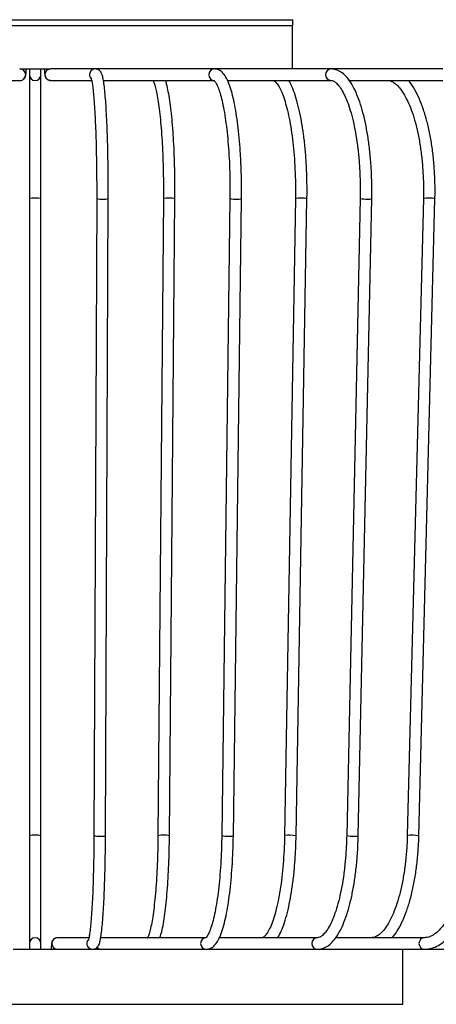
# Model space of a CAD drawing. Header units: millimetres. Extents: x 70.7 to 124.4, y 161.4 to 240.5.
# Tile 4 of 6: x 105.2 to 112.3, y 167.7 to 184.7. Entities that reach past the tile are written whole.
import ezdxf

# ---------------------------------------------------------------- set-up
doc = ezdxf.new("R2010")
doc.units = ezdxf.units.MM

msp = doc.modelspace()

# ---------------------------------------------------------------- linework, layer by layer
at = {"color": 7, "linetype": 'Continuous', "lineweight": 25}
for p, q in [((100.9699, 184.7182), (109.8699, 184.7182)), ((109.8699, 184.6182), (109.8699, 184.7182)), ((100.9699, 184.6182), (109.8699, 184.6182)), ((109.8649, 183.8682), (109.8649, 184.6182)), ((105.1552, 183.8682), (105.6877, 183.8682)), ((105.3184, 183.8682), (105.3184, 183.7682)), ((105.5184, 183.7682), (105.5184, 183.8682)), ((106.4587, 183.8682), (105.6951, 183.8682)), ((108.5173, 183.8682), (106.4587, 183.8682)), ((110.529, 183.8682), (108.5173, 183.8682)), ((112.4632, 183.8682), (110.529, 183.8682)), ((104.4483, 183.6682), (105.1553, 183.6682)), ((105.3184, 183.7682), (105.3184, 181.6287)), ((105.5184, 181.6287), (105.5184, 183.7682)), ((105.6877, 183.6682), (105.6852, 183.6682)), ((105.6877, 183.6682), (106.3949, 183.6682)), ((106.5982, 183.6682), (108.5173, 183.6682)), ((108.7416, 183.6682), (110.529, 183.6682)), ((110.8434, 183.6682), (112.4632, 183.6682)), ((105.3184, 181.6287), (105.3184, 170.6287)), ((105.5184, 170.6287), (105.5184, 181.6287)), ((106.4815, 181.6291), (106.4341, 170.6291)), ((106.6341, 170.6282), (106.6815, 181.6282)), ((107.634, 181.6295), (107.5395, 170.6295)), ((107.7395, 170.6278), (107.834, 181.6278)), ((108.7839, 181.6299), (108.6426, 170.6299)), ((108.8426, 170.6274), (108.9839, 181.6274)), ((109.9146, 181.6304), (109.727, 170.6304)), ((109.927, 170.627), (110.1146, 181.627)), ((111.0338, 181.6308), (110.8007, 170.6308)), ((111.0006, 170.6265), (111.2338, 181.6265)), ((112.1255, 181.6312), (111.8477, 170.6312)), ((112.0476, 170.6261), (112.3255, 181.6261)), ((105.3184, 170.6287), (105.3184, 168.7682)), ((105.5184, 168.7682), (105.5184, 170.6287)), ((106.3474, 168.8682), (105.8059, 168.8682)), ((106.5688, 168.8682), (106.5477, 168.8659)), ((106.5688, 168.8682), (106.5507, 168.8682)), ((108.376, 168.8682), (106.5688, 168.8682)), ((110.2958, 168.8682), (108.6014, 168.8682)), ((112.1417, 168.8682), (110.6126, 168.8682)), ((105.0371, 168.6682), (105.8059, 168.6682)), ((105.3184, 168.7682), (105.3184, 168.6682)), ((105.5184, 168.6682), (105.5184, 168.7682)), ((105.8124, 168.6682), (106.4113, 168.6682)), ((106.4113, 168.6682), (106.5883, 168.6682)), ((106.5883, 168.6682), (108.376, 168.6682)), ((108.376, 168.6682), (110.2958, 168.6682)), ((110.2958, 168.6682), (112.1417, 168.6682)), ((111.7699, 167.7182), (111.7699, 168.6682)), ((112.1417, 168.6682), (113.8858, 168.6682)), ((99.0699, 167.7182), (111.7699, 167.7182))]:
    msp.add_line(p, q, dxfattribs=at)
for centre, radius, start, end in [((105.1551, 183.7682), 0.1, 270.08753, 89.91247), ((105.6878, 183.7682), 0.1, 90.08888, 268.48126), ((106.4588, 183.7682), 0.1, 90.09557, 223.62893), ((108.5187, 183.7682), 0.1, 90.79213, 269.17262), ((110.5329, 183.7682), 0.1001, 92.22288, 267.74977), ((105.4184, 183.7682), 0.1, 180, 0), ((105.4184, 181.0546), 0.5827, 80.11756, 99.88244), ((106.5587, 181.9706), 0.3501, 257.26206, 274.7423), ((106.6124, 181.9419), 0.3212, 265.56898, 282.41349), ((107.7297, 181.1306), 0.5081, 78.14739, 100.85051), ((108.8735, 182.0603), 0.4396, 258.24516, 273.75267), ((108.9264, 181.8642), 0.2437, 264.31647, 283.65529), ((110.0057, 181.1116), 0.5267, 78.0676, 99.95503), ((111.1364, 182.1621), 0.5411, 259.06921, 272.92552), ((111.1869, 181.7972), 0.177, 262.58944, 285.37242), ((112.2119, 181.0929), 0.5452, 77.97472, 99.11331), ((105.4184, 170.1499), 0.4891, 78.20251, 101.79749), ((106.5114, 170.9716), 0.3511, 257.29315, 274.72396), ((106.5651, 170.9422), 0.3215, 265.57449, 282.40363), ((107.6352, 170.1312), 0.5074, 78.13705, 100.86879), ((108.7322, 171.0618), 0.441, 258.27842, 273.73452), ((108.785, 170.8641), 0.2436, 264.31482, 283.65798), ((109.8181, 170.1126), 0.5257, 78.05159, 99.98236), ((110.9033, 171.1638), 0.5428, 259.09888, 272.91056), ((110.9537, 170.797), 0.1768, 262.57859, 285.38846), ((111.934, 170.0931), 0.5449, 77.97125, 99.11897), ((105.4184, 168.7682), 0.1, 0, 180), ((105.806, 168.7682), 0.1, 90.08753, 269.91247), ((106.4115, 168.7682), 0.1, 136.32107, 269.90443), ((108.3773, 168.7682), 0.1, 90.82619, 269.20788), ((110.2997, 168.7682), 0.1001, 92.25003, 267.77712), ((112.1495, 168.7682), 0.1003, 95.06817, 265.54541), ((106.5691, 168.766), 0.0979, 218.35293, 269.82612)]:
    msp.add_arc(centre, radius, start, end, dxfattribs=at)
for points, knots in [([(105.1553, 183.6682), (105.1681, 183.6696), (105.191, 183.6721), (105.2182, 183.6887), (105.236, 183.707), (105.247, 183.7253), (105.2531, 183.7413), (105.2571, 183.7568), (105.2609, 183.781), (105.264, 183.8149), (105.2653, 183.8542), (105.2657, 183.8682)], [0, 0, 0, 0, 0.118585, 0.2113654, 0.2902082, 0.3592905, 0.4202239, 0.4846972, 0.5967299, 0.8565482, 1, 1, 1, 1]), ([(105.5771, 183.8682), (105.5772, 183.863), (105.578, 183.8321), (105.5812, 183.7913), (105.5843, 183.7616), (105.5919, 183.7338), (105.6043, 183.7099), (105.6249, 183.688), (105.6539, 183.6714), (105.6765, 183.6692), (105.6877, 183.6682)], [0, 0, 0, 0, 0.0502076, 0.3033505, 0.5258248, 0.6157851, 0.6979792, 0.7910122, 0.8973236, 1, 1, 1, 1]), ([(106.6815, 181.6282), (106.6816, 181.6723), (106.682, 181.8003), (106.6812, 182.0128), (106.6783, 182.2612), (106.6736, 182.5021), (106.667, 182.7315), (106.6587, 182.946), (106.6487, 183.1422), (106.6373, 183.3173), (106.6246, 183.4689), (106.6105, 183.5951), (106.595, 183.6954), (106.5786, 183.7622), (106.5619, 183.8056), (106.5303, 183.8457), (106.4898, 183.8665), (106.4648, 183.8679), (106.4587, 183.8682)], [0, 0, 0, 0, 0.0397174, 0.115324, 0.1909701, 0.2666294, 0.3423153, 0.4180465, 0.4938511, 0.5697773, 0.6459154, 0.7224574, 0.7998868, 0.8798144, 0.9359584, 0.9658443, 0.9916474, 1, 1, 1, 1]), ([(108.9839, 181.6274), (108.9843, 181.6717), (108.9855, 181.8005), (108.983, 182.0143), (108.9744, 182.2643), (108.9601, 182.5068), (108.9403, 182.7382), (108.9152, 182.9549), (108.8852, 183.154), (108.8504, 183.3327), (108.811, 183.489), (108.7667, 183.6214), (108.7158, 183.7305), (108.6613, 183.8047), (108.5945, 183.8569), (108.5432, 183.8644), (108.5173, 183.8682)], [0, 0, 0, 0, 0.039792, 0.1155303, 0.191315, 0.2671362, 0.3430312, 0.4190491, 0.4952635, 0.5717938, 0.6488514, 0.7268447, 0.80663, 0.8899456, 0.9444742, 1, 1, 1, 1]), ([(111.2338, 181.6265), (111.2345, 181.6712), (111.2364, 181.8006), (111.2323, 182.0156), (111.2181, 182.267), (111.1944, 182.5111), (111.1615, 182.7441), (111.1197, 182.9627), (111.0696, 183.164), (111.0115, 183.3451), (110.9454, 183.504), (110.8712, 183.6386), (110.7911, 183.743), (110.7063, 183.8155), (110.619, 183.8599), (110.5582, 183.8655), (110.529, 183.8682)], [0, 0, 0, 0, 0.0397995, 0.1155118, 0.1912757, 0.2670922, 0.3430116, 0.419098, 0.4954397, 0.5721655, 0.6494678, 0.7276195, 0.8068862, 0.8770948, 0.9410158, 1, 1, 1, 1]), ([(106.3846, 183.7077), (106.3849, 183.7069), (106.3858, 183.7049), (106.3939, 183.6771), (106.4041, 183.6229), (106.4163, 183.5349), (106.4286, 183.415), (106.4405, 183.2659), (106.4513, 183.0914), (106.4607, 182.895), (106.4686, 182.6801), (106.4747, 182.4504), (106.4791, 182.2096), (106.4815, 181.9617), (106.482, 181.7669), (106.4816, 181.6563), (106.4815, 181.6291)], [0, 0, 0, 0, 0.0327014, 0.0855623, 0.1521511, 0.2277928, 0.3077951, 0.3896589, 0.4723455, 0.5554308, 0.6387276, 0.7221444, 0.8056318, 0.8891606, 0.9727115, 1, 1, 1, 1]), ([(107.4599, 183.6607), (107.4637, 183.6526), (107.4735, 183.6319), (107.4938, 183.5676), (107.5171, 183.4693), (107.5407, 183.339), (107.5629, 183.1809), (107.583, 182.9982), (107.6003, 182.7947), (107.6143, 182.5739), (107.625, 182.3398), (107.6319, 182.0963), (107.6351, 181.8578), (107.6344, 181.7021), (107.634, 181.6295)], [0, 0, 0, 0, 0.0476148, 0.1230352, 0.2053983, 0.2916797, 0.3799813, 0.4693278, 0.5592406, 0.6494764, 0.7399039, 0.8304463, 0.9210549, 1, 1, 1, 1]), ([(107.834, 181.6278), (107.8343, 181.672), (107.8351, 181.8004), (107.8334, 182.0135), (107.8277, 182.2628), (107.8182, 182.5045), (107.805, 182.7349), (107.7883, 182.9506), (107.7683, 183.1482), (107.7453, 183.3255), (107.7192, 183.4787), (107.6946, 183.5942), (107.6767, 183.6477), (107.6699, 183.6682)], [0, 0, 0, 0, 0.0514264, 0.149319, 0.2472674, 0.3452488, 0.4432971, 0.5414583, 0.6398019, 0.7384442, 0.8376004, 0.9377147, 1, 1, 1, 1]), ([(108.5088, 183.6687), (108.5087, 183.6688), (108.5085, 183.6691), (108.5318, 183.6443), (108.5618, 183.5892), (108.5959, 183.5044), (108.6307, 183.3891), (108.6644, 183.2448), (108.6956, 183.0742), (108.723, 182.8809), (108.7461, 182.6685), (108.7642, 182.4409), (108.777, 182.2019), (108.7841, 181.9556), (108.7853, 181.7637), (108.7842, 181.6554), (108.7839, 181.6299)], [0, 0, 0, 0, 0.0406977, 0.1079691, 0.1759617, 0.2486117, 0.3250445, 0.4038745, 0.484108, 0.5651554, 0.6466848, 0.7285066, 0.8105081, 0.8926175, 0.9747849, 1, 1, 1, 1]), ([(109.5279, 183.6682), (109.5297, 183.6681), (109.5343, 183.6678), (109.5523, 183.6604), (109.589, 183.6261), (109.6326, 183.5624), (109.679, 183.4681), (109.7249, 183.345), (109.7685, 183.1943), (109.8083, 183.0184), (109.8431, 182.8207), (109.8718, 182.6049), (109.8938, 182.3747), (109.9086, 182.1341), (109.9166, 181.8844), (109.9153, 181.716), (109.9146, 181.6304)], [0, 0, 0, 0, 0.0398163, 0.1074927, 0.1734264, 0.2431845, 0.3138636, 0.3865994, 0.4609624, 0.5364139, 0.6125601, 0.6891465, 0.7660127, 0.8430549, 0.9202026, 1, 1, 1, 1]), ([(110.1146, 181.627), (110.1151, 181.6714), (110.1167, 181.8006), (110.1133, 182.0149), (110.102, 182.2657), (110.0829, 182.509), (110.0565, 182.7412), (110.0231, 182.959), (109.9829, 183.1592), (109.9365, 183.3396), (109.8832, 183.4961), (109.8374, 183.6063), (109.8058, 183.6545), (109.7969, 183.6682)], [0, 0, 0, 0, 0.052477, 0.152339, 0.2522658, 0.3522531, 0.4523604, 0.5526655, 0.6532808, 0.7543811, 0.8562549, 0.9593972, 1, 1, 1, 1]), ([(110.529, 183.6682), (110.5351, 183.6678), (110.5523, 183.6667), (110.5862, 183.653), (110.638, 183.6115), (110.6951, 183.5405), (110.754, 183.4387), (110.8109, 183.3092), (110.8641, 183.1532), (110.9122, 182.9731), (110.9536, 182.7721), (110.9874, 182.5536), (111.0129, 182.3216), (111.0293, 182.0801), (111.0365, 181.8481), (111.0346, 181.6982), (111.0338, 181.6308)], [0, 0, 0, 0, 0.0396692, 0.1127041, 0.1818363, 0.2552113, 0.3281475, 0.4019312, 0.4767884, 0.5524929, 0.6287949, 0.7055018, 0.7824773, 0.8596258, 0.9368775, 1, 1, 1, 1]), ([(111.5048, 183.6682), (111.5146, 183.6676), (111.5432, 183.6661), (111.5931, 183.6481), (111.6606, 183.6008), (111.7313, 183.5243), (111.8027, 183.4168), (111.8705, 183.2825), (111.9332, 183.1226), (111.9892, 182.9394), (112.0371, 182.736), (112.0758, 182.5158), (112.1044, 182.2826), (112.1222, 182.0406), (112.1286, 181.8218), (112.1264, 181.6854), (112.1255, 181.6312)], [0, 0, 0, 0, 0.0396333, 0.1159978, 0.1874514, 0.263392, 0.3380311, 0.4127882, 0.4881496, 0.5641271, 0.6405941, 0.7174179, 0.7944893, 0.871724, 0.9490556, 1, 1, 1, 1]), ([(112.3255, 181.6261), (112.3263, 181.6709), (112.3286, 181.8007), (112.3236, 182.0162), (112.3068, 182.2682), (112.2784, 182.5129), (112.2391, 182.7467), (112.1892, 182.9661), (112.1293, 183.168), (112.0599, 183.3503), (111.9805, 183.508), (111.9156, 183.6146), (111.8737, 183.6587), (111.8647, 183.6682)], [0, 0, 0, 0, 0.0531796, 0.1542964, 0.2554848, 0.3567493, 0.4581595, 0.5598011, 0.6617857, 0.7642625, 0.8674231, 0.9714617, 1, 1, 1, 1]), ([(106.4341, 170.6291), (106.4339, 170.5854), (106.4332, 170.4585), (106.4306, 170.2514), (106.4256, 170.0134), (106.4189, 169.7876), (106.4105, 169.5775), (106.4006, 169.3867), (106.3894, 169.2183), (106.3769, 169.0753), (106.364, 168.9609), (106.3509, 168.881), (106.3424, 168.8408), (106.3351, 168.8248), (106.337, 168.828), (106.3371, 168.8282)], [0, 0, 0, 0, 0.0483624, 0.1404173, 0.2324946, 0.3245309, 0.4165, 0.50836, 0.6000384, 0.691396, 0.7821354, 0.8715293, 0.9437657, 0.9968368, 1, 1, 1, 1]), ([(106.4113, 168.6682), (106.4319, 168.6721), (106.4701, 168.6795), (106.5004, 168.7118), (106.5176, 168.7397), (106.5326, 168.7788), (106.5468, 168.8377), (106.5622, 168.9343), (106.5765, 169.0597), (106.5896, 169.2133), (106.6011, 169.3892), (106.6111, 169.5857), (106.6195, 169.8003), (106.6261, 170.0297), (106.6309, 170.2705), (106.6333, 170.472), (106.6339, 170.592), (106.6341, 170.6282)], [0, 0, 0, 0, 0.0310588, 0.057578, 0.0881943, 0.1323392, 0.2136882, 0.29581, 0.3827144, 0.4670403, 0.5504591, 0.6334829, 0.7163053, 0.7990151, 0.8816593, 0.9642655, 1, 1, 1, 1]), ([(107.5395, 170.6295), (107.539, 170.586), (107.5376, 170.4595), (107.5324, 170.253), (107.5226, 170.016), (107.5093, 169.7912), (107.4926, 169.5824), (107.473, 169.3931), (107.4508, 169.2267), (107.4266, 169.0864), (107.4012, 168.9751), (107.3782, 168.9011), (107.3585, 168.8599), (107.3551, 168.8558), (107.3536, 168.8539)], [0, 0, 0, 0, 0.0486191, 0.1411582, 0.2336995, 0.3261611, 0.4184928, 0.5106167, 0.6024011, 0.6936045, 0.7837472, 0.8717989, 0.942739, 1, 1, 1, 1]), ([(107.5756, 168.8682), (107.583, 168.8911), (107.6019, 168.9493), (107.6276, 169.0724), (107.6541, 169.2333), (107.6769, 169.4159), (107.6965, 169.6177), (107.7128, 169.8366), (107.7254, 170.0695), (107.7343, 170.3129), (107.7382, 170.501), (107.7393, 170.6064), (107.7395, 170.6278)], [0, 0, 0, 0, 0.0766809, 0.1948864, 0.3085177, 0.4203114, 0.531254, 0.6417461, 0.7519809, 0.862064, 0.9720594, 1, 1, 1, 1]), ([(108.6426, 170.6299), (108.6419, 170.5865), (108.6398, 170.4605), (108.632, 170.2546), (108.6174, 170.0185), (108.5975, 169.7946), (108.5728, 169.587), (108.5436, 169.3991), (108.5108, 169.2345), (108.4752, 169.0963), (108.4385, 168.9877), (108.4035, 168.9143), (108.3768, 168.8732), (108.3609, 168.8651), (108.3649, 168.866), (108.365, 168.866)], [0, 0, 0, 0, 0.0474853, 0.1378689, 0.2282369, 0.3184944, 0.408574, 0.4983741, 0.5877296, 0.6763568, 0.7637437, 0.8489571, 0.9213307, 0.9980589, 1, 1, 1, 1]), ([(108.376, 168.6682), (108.3959, 168.6704), (108.44, 168.6752), (108.4971, 168.7118), (108.5484, 168.7674), (108.5975, 168.8505), (108.6449, 168.9678), (108.6886, 169.1169), (108.7266, 169.288), (108.7595, 169.4794), (108.7872, 169.6891), (108.8098, 169.9145), (108.8268, 170.1525), (108.8381, 170.3914), (108.8411, 170.5515), (108.8426, 170.6274)], [0, 0, 0, 0, 0.0464652, 0.10275124, 0.16527205, 0.2440691, 0.33528554, 0.42322297, 0.50867177, 0.59288779, 0.6764529, 0.75964808, 0.84262343, 0.92546719, 1, 1, 1, 1]), ([(109.727, 170.6304), (109.726, 170.5871), (109.7233, 170.4614), (109.7129, 170.2562), (109.6937, 170.0208), (109.6674, 169.7979), (109.6347, 169.5913), (109.5963, 169.4047), (109.5531, 169.2414), (109.5064, 169.1048), (109.4582, 168.9976), (109.4114, 168.9224), (109.3707, 168.8799), (109.3478, 168.8685), (109.3425, 168.8683), (109.3403, 168.8682)], [0, 0, 0, 0, 0.04432845, 0.12871494, 0.21307329, 0.29730432, 0.3813336, 0.46505312, 0.54829712, 0.63080251, 0.71215222, 0.7917417, 0.86901272, 0.94493873, 1, 1, 1, 1]), ([(109.6113, 168.8682), (109.6311, 168.904), (109.6726, 168.9794), (109.7269, 169.127), (109.7771, 169.3007), (109.8203, 169.4954), (109.8567, 169.708), (109.886, 169.9358), (109.9078, 170.1759), (109.9216, 170.4077), (109.9253, 170.5596), (109.927, 170.627)], [0, 0, 0, 0, 0.1076839, 0.2261656, 0.3424042, 0.4571619, 0.5710319, 0.6843627, 0.7973606, 0.9101556, 1, 1, 1, 1]), ([(110.8007, 170.6308), (110.7995, 170.5876), (110.7961, 170.4623), (110.7833, 170.2577), (110.7594, 170.0231), (110.7269, 169.801), (110.6864, 169.5953), (110.6389, 169.4096), (110.5855, 169.2475), (110.5279, 169.1118), (110.4683, 169.0053), (110.4097, 168.9296), (110.3564, 168.8852), (110.3204, 168.8699), (110.3025, 168.8686), (110.2958, 168.8682)], [0, 0, 0, 0, 0.04437169, 0.12886401, 0.213318, 0.29762787, 0.38171372, 0.46546532, 0.54872506, 0.63126848, 0.71280052, 0.79304832, 0.8722351, 0.95187198, 1, 1, 1, 1]), ([(110.2958, 168.6682), (110.3164, 168.6695), (110.3685, 168.6729), (110.4485, 168.7057), (110.5319, 168.7678), (110.6109, 168.8585), (110.686, 168.9799), (110.7553, 169.1308), (110.817, 169.3064), (110.8704, 169.5028), (110.9153, 169.7172), (110.9513, 169.9466), (110.9781, 170.188), (110.9944, 170.4162), (110.9988, 170.5638), (111.0006, 170.6265)], [0, 0, 0, 0, 0.04540961, 0.11496094, 0.18711261, 0.26609175, 0.35075961, 0.43670028, 0.52175723, 0.60597472, 0.68960398, 0.77284521, 0.85583543, 0.93866859, 1, 1, 1, 1]), ([(111.8477, 170.6312), (111.8463, 170.5882), (111.8422, 170.4632), (111.827, 170.2591), (111.7987, 170.0252), (111.76, 169.8038), (111.7119, 169.5989), (111.6555, 169.414), (111.5921, 169.2525), (111.5237, 169.1174), (111.4524, 169.0109), (111.3814, 168.9343), (111.314, 168.8876), (111.2643, 168.8701), (111.2363, 168.8687), (111.2269, 168.8682)], [0, 0, 0, 0, 0.0443923, 0.1289613, 0.2134856, 0.297857, 0.3819963, 0.4658005, 0.5491361, 0.6318401, 0.7137613, 0.7949309, 0.8759501, 0.9585714, 1, 1, 1, 1]), ([(111.5895, 168.8682), (111.6183, 168.9054), (111.6779, 168.9827), (111.7574, 169.1328), (111.8306, 169.3083), (111.8939, 169.5058), (111.9471, 169.7212), (111.9899, 169.9517), (112.0215, 170.194), (112.0404, 170.4204), (112.0455, 170.5658), (112.0476, 170.6261)], [0, 0, 0, 0, 0.1090748, 0.2262935, 0.3431782, 0.4592893, 0.5747375, 0.6897017, 0.8043341, 0.918752, 1, 1, 1, 1]), ([(112.8757, 170.6316), (112.874, 170.5887), (112.8694, 170.464), (112.8518, 170.2605), (112.8191, 170.0271), (112.7744, 169.8063), (112.7189, 169.602), (112.6538, 169.4177), (112.5806, 169.2567), (112.5013, 169.1217), (112.4183, 169.0148), (112.3342, 168.937), (112.2519, 168.8883), (112.1889, 168.87), (112.1525, 168.8686), (112.1417, 168.8682)], [0, 0, 0, 0, 0.044397, 0.1290276, 0.2136111, 0.2980408, 0.3822434, 0.466131, 0.5496035, 0.6325677, 0.7150071, 0.7971764, 0.87966, 0.9643905, 1, 1, 1, 1]), ([(112.1417, 168.6682), (112.1654, 168.6693), (112.2287, 168.6723), (112.33, 168.7032), (112.4416, 168.7668), (112.548, 168.8598), (112.6487, 168.9821), (112.7418, 169.1327), (112.8256, 169.3087), (112.8986, 169.5064), (112.9601, 169.7224), (113.0094, 169.9536), (113.0458, 170.1966), (113.0674, 170.4223), (113.0732, 170.5666), (113.0756, 170.6257)], [0, 0, 0, 0, 0.0449561, 0.1203713, 0.1967844, 0.2761259, 0.3583967, 0.442244, 0.5263483, 0.6101478, 0.6935964, 0.7767534, 0.859696, 0.9424941, 1, 1, 1, 1]), ([(105.8059, 168.8682), (105.793, 168.8668), (105.7701, 168.8642), (105.743, 168.8477), (105.7251, 168.8293), (105.7141, 168.811), (105.708, 168.7951), (105.704, 168.7795), (105.7002, 168.7553), (105.6971, 168.7214), (105.6959, 168.6821), (105.6954, 168.6682)], [0, 0, 0, 0, 0.118585, 0.2113654, 0.2902082, 0.3592905, 0.4202239, 0.4846972, 0.5967299, 0.8565482, 1, 1, 1, 1])]:
    msp.add_open_spline(points, degree=3, knots=knots, dxfattribs=at)

doc.saveas('drawing.dxf')
